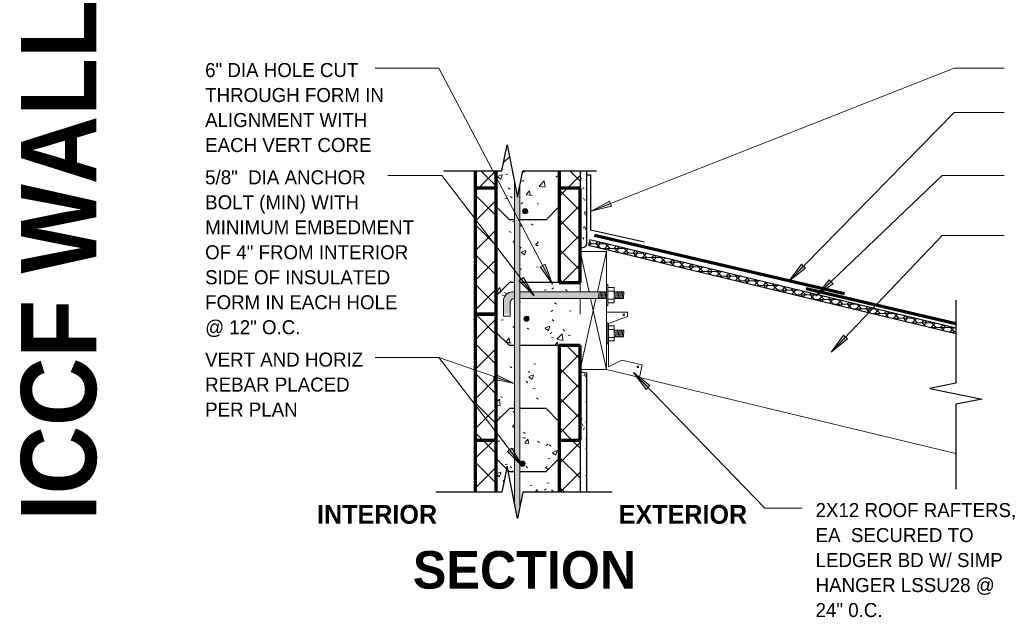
# Model space of a CAD drawing. Header units: inches. Extents: x 0 to 1357, y -35 to 287.
# Tile 7 of 13: x 414 to 508, y 230 to 287. Entities that reach past the tile are written whole.
import ezdxf

# ---------------------------------------------------------------- set-up
doc = ezdxf.new("R2010")
doc.units = ezdxf.units.IN
doc.header["$MEASUREMENT"] = 0
doc.linetypes.add('Hidden 1_16_', pattern=[0.09375, 0.0625, -0.03125])
for name, color, linetype, lineweight in [('A-ANNO-TEXT', 2, 'Continuous', 9), ('A-DETL', 5, 'Hidden 1_16_', 9), ('A-DETL-GENF', 3, 'Continuous', 9), ('A-DETL-HLIN', 3, 'Continuous', 70), ('A-DETL-LLIN', 3, 'Continuous', 9), ('A-DETL-MLIN', 3, 'Continuous', 30)]:
    doc.layers.add(name, color=color, linetype=linetype, lineweight=lineweight)
pattern_1 = [(50, (353.955, 0), (4.590705, -0.40187), [0.48, -5.28]), (355, (353.955, 0), (-0.88784, 4.8137), [0.384, -4.224]), (100.451, (354.338, -0.033), (3.70197, 4.41272), [0.408, -4.487]), (46.184, (353.955, 1.28), (6.83066, -1.05904), [0.72, -7.92]), (96.636, (354.524, 1.192), (5.98166, 6.23401), [0.612, -6.731]), (351.184, (353.955, 1.28), (5.98208, 6.23382), [0.576, -6.336]), (21, (354.595, 0.96), (3.82029, -2.5771), [0.48, -5.28]), (326, (354.595, 0.96), (1.55721, 4.64059), [0.384, -4.224]), (71.451, (354.913, 0.745), (5.377147, 2.064703), [0.408, -4.487]), (37.5, (353.955, 0), (0.077972, 2.130786), [0.211, -3.962, 0.211, -4.077, -4.24]), (37.5, (353.955, 0), (0.077972, 2.130786), [-8.461, 0.211, -4.029]), (7.5, (353.955, 0), (1.683907, 2.52439), [0.211, -2.234, 0.211, -3.866, -1.616]), (7.5, (353.955, 0), (1.683907, 2.52439), [-6.522, 0.211, -1.405]), (327.5, (352.528, 0), (3.416527, -0.144297), [0.211, -1.389, 0.211, -4.781, -6.624]), (327.5, (352.528, 0), (3.416527, -0.144297), [-6.592, 0.211, -6.413]), (317.5, (351.888, 0), (3.732463, 0.640715), [0.211, -1.869, 0.211, -3.104, -4.704]), (317.5, (351.888, 0), (3.732463, 0.640715), [-5.395, 0.211, -4.493])]
pattern_2 = [(45, (353.955, 0), (-1.414214, 1.414214), []), (135, (353.955, 0), (-1.414214, -1.414214), [])]
pattern_3 = [(0, (353.955, 0), (2.56, 0.64), [0.211, -1.709, 0.211, -1.709, -10.24]), (0, (353.955, 0), (2.56, 0.64), [-3.84, 0.211, -3.629, 0.211, -1.709, -4.48]), (0, (353.955, 0), (2.56, 0.64), [-9.6, 0.211, -1.069, 0.211, -2.989]), (120, (354.915, 0.32), (-1.8342563, 1.897025), [0.211, -1.709, 0.211, -1.709, -10.24]), (120, (354.915, 0.32), (-1.8342563, 1.897025), [-3.84, 0.211, -3.629, 0.211, -1.709, -4.48]), (120, (354.915, 0.32), (-1.8342563, 1.897025), [-9.6, 0.211, -1.069, 0.211, -2.989]), (240, (355.235, 1.6), (-0.7257437, -2.537025), [0.211, -1.709, 0.211, -1.709, -10.24]), (240, (355.235, 1.6), (-0.7257437, -2.537025), [-3.84, 0.211, -3.629, 0.211, -1.709, -4.48]), (240, (355.235, 1.6), (-0.7257437, -2.537025), [-9.6, 0.211, -1.069, 0.211, -2.989])]

# ---------------------------------------------------------------- blocks, each defined once
blk = doc.blocks.new('Anchor Bolt3 - _ CORE ICCF0')
at = {"layer": 'A-DETL-GENF'}
for p, q in [((-1, -2.5), (1, -2.5)), ((-1, -2.5), (-1, -2.625)), ((-1, -2.625), (1, -2.625)), ((-0.719, -2.625), (-0.719, -3.25)), ((-0.375, -2.625), (-0.375, -3.25)), ((-0.312, -2.5), (-0.312, -2.465)), ((0.312, -2.5), (0.312, -2.465)), ((0.375, -2.625), (0.375, -3.25)), ((0.719, -2.625), (0.719, -3.25)), ((1, -2.5), (1, -2.625)), ((-0.719, -3.25), (0.719, -3.25)), ((-0.312, -3.25), (-0.312, -4.125)), ((-0.312, -3.375), (0.312, -3.43)), ((-0.312, -3.5), (0.312, -3.555)), ((-0.312, -3.625), (0.312, -3.68)), ((-0.312, -3.75), (0.312, -3.805)), ((-0.125, -3.25), (0.312, -3.288)), ((0.312, -3.25), (0.312, -4.18)), ((-0.312, -3.875), (0.312, -3.929)), ((-0.312, -4), (0.312, -4.055)), ((-0.312, -4.125), (0.312, -4.18))]:
    blk.add_line(p, q, dxfattribs=at)
blk = doc.blocks.new('Dimension Lumbe_ CORE ICCF1')
at = {"layer": 'A-DETL-GENF'}
for p, q in [((0, -3.833), (0, 0)), ((0, 0), (0.852, -3.833)), ((0, 0), (2.5, 0)), ((2.5, 0), (1.648, -3.833)), ((2.5, 0), (2.5, -11.25)), ((0, -5.958), (0, -4.458)), ((1.509, -4.458), (0, -11.25)), ((0.991, -4.458), (2.5, -11.25)), ((2.5, -11.25), (0, -11.25))]:
    blk.add_line(p, q, dxfattribs=at)
blk = doc.blocks.new('Reinf Bar Secti_ CORE ICCF2')
at = {"layer": 'A-DETL-GENF'}
h = blk.add_hatch(color=256, dxfattribs=at)
edge = h.paths.add_edge_path(flags=0)
edge.add_arc((0, 0), 0.25, 180, 360)
edge.add_arc((0, 0), 0.25, 360, 540)
for start, end in [(360, 180), (180, 360)]:
    blk.add_arc((0, 0), 0.25, start, end, dxfattribs=at)
blk = doc.blocks.new('Plywood-Section_ CORE ICCF0')
at = {"layer": 'A-DETL-GENF'}
h = blk.add_hatch(dxfattribs=at)
h.set_pattern_fill('FP4_14', color=256, style=0, pattern_type=2)
h.set_pattern_definition([(193.538, (359.375, 17.784), (-0.10393605, 0.4316634), []), (148.538, (359.375, 17.784), (-0.10395082, 0.4317247), [0.628, -0.628]), (238.538, (359.375, 17.784), (0.10395082, -0.4317247), [0.628, -0.628])])
h.paths.add_polyline_path([(37.75, -0.5), (37.75, 0), (1.715, 0), (1.835, -0.5)], flags=0)
at = {"layer": 'A-DETL-GENF', "lineweight": 30}
for p, q in [((37.75, 0), (1.715, 0)), ((37.75, -0.5), (37.75, 0)), ((1.835, -0.5), (37.75, -0.5))]:
    blk.add_line(p, q, dxfattribs=at)
blk = doc.blocks.new('Break Line4 - B_ CORE ICCF0')
at = {"layer": 'A-DETL-GENF', "lineweight": 30}
for p, q in [((0.5, 2.5), (-0.5, -2.5)), ((1, 0), (0.5, 2.5)), ((-1, 0), (-9.091, 0)), ((-0.5, -2.5), (-1, 0)), ((8.929, 0), (1, 0))]:
    blk.add_line(p, q, dxfattribs=at)
blk = doc.blocks.new('Anchor Bolt4 - _ CORE ICCF0')
at = {"layer": 'A-DETL-GENF'}
for p, q in [((-2, 7.313), (-0.562, 7.313)), ((-2, 7.313), (-2, 6.688)), ((-2, 6.688), (-0.75, 6.688)), ((-0.312, -2.5), (-0.312, 5.75)), ((0.312, 6.25), (0.312, 6.438)), ((0.312, -2.5), (0.312, 5.75)), ((-0.312, -1.75), (0.312, -1.805)), ((-0.312, -1.875), (0.312, -1.93)), ((-1, -2.5), (1, -2.5)), ((-1, -2.5), (-1, -2.625)), ((-1, -2.625), (1, -2.625)), ((-0.719, -2.625), (-0.719, -3.25)), ((-0.375, -2.625), (-0.375, -3.25)), ((-0.312, -2), (0.312, -2.055)), ((-0.312, -2.125), (0.312, -2.18)), ((-0.312, -2.25), (0.312, -2.305)), ((-0.312, -2.375), (0.312, -2.432)), ((0.375, -2.625), (0.375, -3.25)), ((0.719, -2.625), (0.719, -3.25)), ((1, -2.5), (1, -2.625)), ((-0.719, -3.25), (0.719, -3.25)), ((-0.312, -3.25), (-0.312, -4.125)), ((-0.312, -3.375), (0.312, -3.43)), ((-0.312, -3.5), (0.312, -3.555)), ((-0.312, -3.625), (0.312, -3.68)), ((-0.312, -3.75), (0.312, -3.805)), ((-0.125, -3.25), (0.312, -3.288)), ((0.312, -3.25), (0.312, -4.18)), ((-0.312, -3.875), (0.312, -3.929)), ((-0.312, -4), (0.312, -4.055)), ((-0.312, -4.125), (0.312, -4.18))]:
    blk.add_line(p, q, dxfattribs=at)
for centre, radius in [((-0.75, 6.25), 0.438), ((-0.562, 6.438), 0.875)]:
    blk.add_arc(centre, radius, 360, 90, dxfattribs=at)
blk = doc.blocks.new('Reinf Bar Eleva_ CORE ICCF16')
at = {"layer": 'A-DETL-GENF'}
blk.add_hatch(color=256, dxfattribs=at).paths.add_polyline_path([(0.771, -0.289), (1.825, -0.5), (32.45, -0.5), (31.396, -0.289), (32.842, 0), (2.217, 0)], flags=0)
for p, q in [((1.825, -0.5), (32.45, -0.5)), ((32.842, 0), (2.217, 0))]:
    blk.add_line(p, q, dxfattribs=at)
blk = doc.blocks.new('Break Line8 - B_ CORE ICCF0')
at = {"layer": 'A-DETL-GENF', "lineweight": 30}
for p, q in [((-1, 0), (-0.5, 2.5)), ((-0.5, 2.5), (0.5, -2.5)), ((-9.506, 0), (-1, 0)), ((0.5, -2.5), (1, 0)), ((1, 0), (7.297, 0))]:
    blk.add_line(p, q, dxfattribs=at)
blk = doc.blocks.new('Break Line8 - B_ CORE ICCF1')
at = {"layer": 'A-DETL-GENF', "lineweight": 30}
for p, q in [((-1, 0), (-0.5, 2.5)), ((-0.5, 2.5), (0.5, -2.5)), ((-6.553, 0), (-1, 0)), ((0.5, -2.5), (1, 0)), ((1, 0), (8.028, 0))]:
    blk.add_line(p, q, dxfattribs=at)

msp = doc.modelspace()

# ---------------------------------------------------------------- hatches: boundary and pattern name
at = {"layer": 'A-ANNO-TEXT'}
for points in [[(470.358, 268.882), (470.165, 269.372), (468.401, 268.394)], [(464.027, 263.338), (463.561, 263.093), (464.725, 261.445)], [(488.838, 262.977), (488.463, 263.346), (487.248, 261.736)], [(461.973, 262.082), (461.556, 261.761), (462.982, 260.335)], [(491.475, 261.489), (491.111, 261.869), (489.847, 260.297)], [(492.87, 256.226), (492.489, 256.589), (491.3, 254.959)], [(459.262, 252.88), (459.091, 252.382), (461.068, 251.981)], [(473.645, 251.409), (474.024, 251.775), (472.444, 253.029)], [(460.844, 245.826), (460.426, 245.505), (461.853, 244.079)]]:
    msp.add_hatch(color=7, dxfattribs=at).paths.add_polyline_path(points, flags=0)
at = {"layer": 'A-DETL-GENF'}
h = msp.add_hatch(dxfattribs=at)
h.set_pattern_fill('FP4_11', style=0, pattern_type=2)
h.set_pattern_definition(pattern_1)
h.paths.add_polyline_path([(461.115, 270.59), (461.115, 271.182), (460.405, 274.736), (459.905, 272.236), (459.365, 272.236), (459.365, 270.59)], flags=0)
h = msp.add_hatch(dxfattribs=at)
h.set_pattern_fill('FP4_12', style=0, pattern_type=2)
h.set_pattern_definition(pattern_2)
h.paths.add_polyline_path([(457.365, 270.59), (459.365, 270.59), (459.365, 272.236), (457.365, 272.236)], flags=0)
h = msp.add_hatch(dxfattribs=at)
h.set_pattern_fill('FP4_11', style=0, pattern_type=2)
h.set_pattern_definition(pattern_1)
h.paths.add_polyline_path([(461.615, 270.789), (461.615, 270.59), (465.365, 270.59), (465.365, 272.236), (461.905, 272.236)], flags=0)
h = msp.add_hatch(dxfattribs=at)
h.set_pattern_fill('FP4_12', style=0, pattern_type=2)
h.set_pattern_definition(pattern_2)
h.paths.add_polyline_path([(465.365, 270.59), (467.365, 270.59), (467.365, 272.236), (465.365, 272.236)], flags=0)
h = msp.add_hatch(dxfattribs=at)
h.set_pattern_fill('FP4_13', style=0, pattern_type=2)
h.set_pattern_definition(pattern_3)
edge = h.paths.add_edge_path(flags=0)
edge.add_line((467.365, 264.935), (467.615, 264.935))
edge.add_arc((467.615, 265.31), 0.375, 270, 360)
edge.add_line((467.99, 265.31), (467.99, 272.236))
edge.add_line((467.99, 272.236), (467.365, 272.236))
edge.add_line((467.365, 272.236), (467.365, 264.935))
h = msp.add_hatch(dxfattribs=at)
h.set_pattern_fill('FP4_12', style=0, pattern_type=2)
h.set_pattern_definition(pattern_2)
h.paths.add_polyline_path([(457.365, 258.59), (459.365, 258.59), (459.365, 270.59), (457.365, 270.59)], flags=0)
h = msp.add_hatch(dxfattribs=at)
h.set_pattern_fill('FP4_11', style=0, pattern_type=2)
h.set_pattern_definition(pattern_1)
edge = h.paths.add_edge_path(flags=0)
edge.add_line((459.365, 270.59), (459.365, 258.59))
edge.add_line((459.365, 258.59), (460.053, 258.59))
edge.add_line((460.053, 258.59), (460.053, 259.84))
edge.add_arc((460.928, 259.84), 0.875, 90, 180, ccw=False)
edge.add_line((460.928, 260.715), (461.115, 260.715))
edge.add_line((461.115, 260.715), (461.115, 270.59))
edge.add_line((461.115, 270.59), (459.365, 270.59))
h = msp.add_hatch(dxfattribs=at)
h.set_pattern_fill('FP4_11', style=0, pattern_type=2)
h.set_pattern_definition(pattern_1)
h.paths.add_polyline_path([(467.365, 261.59), (463.365, 261.59), (463.365, 270.59), (461.615, 270.59), (461.615, 260.715), (467.365, 260.715)], flags=0)
edge = h.paths.add_edge_path(flags=0)
edge.add_arc((462.117, 268.399), 0.25, 0, 180)
edge.add_arc((462.117, 268.399), 0.25, 180, 360)
h = msp.add_hatch(dxfattribs=at)
h.set_pattern_fill('FP4_12', style=0, pattern_type=2)
h.set_pattern_definition(pattern_2)
h.paths.add_polyline_path([(467.365, 261.59), (467.365, 270.59), (465.365, 270.59), (465.365, 261.59)], flags=0)
h = msp.add_hatch(color=7, dxfattribs=at)
edge = h.paths.add_edge_path(flags=0)
edge.add_arc((461.115, 259.652), 0.438, 90, 180, ccw=False)
edge.add_line((461.115, 260.09), (461.115, 260.715))
edge.add_line((461.115, 260.715), (460.928, 260.715))
edge.add_arc((460.928, 259.84), 0.875, 90, 180)
edge.add_line((460.053, 259.84), (460.053, 258.59))
edge.add_line((460.053, 258.59), (460.678, 258.59))
edge.add_line((460.678, 258.59), (460.678, 259.652))
h = msp.add_hatch(dxfattribs=at)
h.set_pattern_fill('FP4_11', style=0, pattern_type=2)
h.set_pattern_definition(pattern_1)
edge = h.paths.add_edge_path(flags=0)
edge.add_line((460.678, 259.652), (460.678, 258.59))
edge.add_line((460.678, 258.59), (461.115, 258.59))
edge.add_line((461.115, 258.59), (461.115, 260.09))
edge.add_arc((461.115, 259.652), 0.437, 90, 180)
msp.add_hatch(color=7, dxfattribs=at).paths.add_polyline_path([(469.115, 260.09), (469.115, 260.715), (461.615, 260.715), (461.615, 260.09)], flags=0)
h = msp.add_hatch(dxfattribs=at)
h.set_pattern_fill('FP4_11', style=0, pattern_type=2)
h.set_pattern_definition(pattern_1)
h.paths.add_polyline_path([(467.365, 260.09), (461.615, 260.09), (461.615, 258.59), (467.365, 258.59)], flags=0)
h = msp.add_hatch(dxfattribs=at)
h.set_pattern_fill('FP4_12', style=0, pattern_type=2)
h.set_pattern_definition(pattern_2)
h.paths.add_polyline_path([(457.365, 258.59), (457.365, 246.59), (459.365, 246.59), (459.365, 258.59)], flags=0)
h = msp.add_hatch(dxfattribs=at)
h.set_pattern_fill('FP4_11', style=0, pattern_type=2)
h.set_pattern_definition(pattern_1)
h.paths.add_polyline_path([(459.365, 258.59), (459.365, 246.59), (461.115, 246.59), (461.115, 258.59)], flags=0)
h = msp.add_hatch(dxfattribs=at)
h.set_pattern_fill('FP4_11', style=0, pattern_type=2)
h.set_pattern_definition(pattern_1)
h.paths.add_polyline_path([(463.365, 246.59), (463.365, 255.59), (467.365, 255.59), (467.365, 258.59), (461.615, 258.59), (461.615, 246.59)], flags=0)
edge = h.paths.add_edge_path(flags=0)
edge.add_arc((462.242, 258.149), 0.25, 0, 180)
edge.add_arc((462.242, 258.149), 0.25, 180, 360)
h = msp.add_hatch(dxfattribs=at)
h.set_pattern_fill('FP4_12', style=0, pattern_type=2)
h.set_pattern_definition(pattern_2)
h.paths.add_polyline_path([(467.365, 255.59), (465.365, 255.59), (465.365, 246.59), (467.365, 246.59)], flags=0)
h = msp.add_hatch(dxfattribs=at)
h.set_pattern_fill('FP4_13', style=0, pattern_type=2)
h.set_pattern_definition(pattern_3)
h.paths.add_polyline_path([(467.99, 252.98), (467.365, 253.075), (467.365, 241.611), (467.99, 241.611)], flags=0)
h = msp.add_hatch(dxfattribs=at)
h.set_pattern_fill('FP4_12', style=0, pattern_type=2)
h.set_pattern_definition(pattern_2)
h.paths.add_polyline_path([(459.365, 246.59), (457.365, 246.59), (457.365, 241.611), (459.365, 241.611)], flags=0)
h = msp.add_hatch(dxfattribs=at)
h.set_pattern_fill('FP4_11', style=0, pattern_type=2)
h.set_pattern_definition(pattern_1)
h.paths.add_polyline_path([(461.115, 240.557), (461.115, 246.59), (459.365, 246.59), (459.365, 241.611), (459.905, 241.611), (460.405, 244.111)], flags=0)
h = msp.add_hatch(dxfattribs=at)
h.set_pattern_fill('FP4_11', style=0, pattern_type=2)
h.set_pattern_definition(pattern_1)
edge = h.paths.add_edge_path(flags=0)
edge.add_arc((461.865, 244.34), 0.25, 0, 180, ccw=False)
edge.add_arc((461.865, 244.34), 0.25, 180, 360, ccw=False)
h.paths.add_polyline_path([(461.615, 244.34), (461.615, 240.164), (461.905, 241.611), (465.365, 241.611), (465.365, 246.59), (461.615, 246.59)], flags=0)
h = msp.add_hatch(dxfattribs=at)
h.set_pattern_fill('FP4_12', style=0, pattern_type=2)
h.set_pattern_definition(pattern_2)
h.paths.add_polyline_path([(467.365, 246.59), (465.365, 246.59), (465.365, 241.611), (467.365, 241.611)], flags=0)

# ---------------------------------------------------------------- linework, layer by layer
at = {"layer": 'A-ANNO-TEXT', "color": 7}
for p, q in [((452.186, 282.04), (447.811, 282.04)), ((453.892, 282.04), (452.186, 282.04)), ((464.725, 261.445), (453.892, 282.04)), ((468.401, 268.394), (503.04, 282.04)), ((503.04, 282.04), (507.807, 282.04)), ((487.248, 261.736), (503.04, 277.795)), ((503.04, 277.795), (507.807, 277.795)), ((454.169, 271.817), (449.011, 271.817)), ((462.982, 260.335), (454.169, 271.817)), ((489.847, 260.297), (501.894, 271.817)), ((501.894, 271.817), (507.807, 271.817)), ((470.165, 269.372), (468.401, 268.394)), ((468.401, 268.394), (470.358, 268.882)), ((470.358, 268.882), (470.165, 269.372)), ((491.3, 254.959), (501.894, 266.084)), ((501.894, 266.084), (507.807, 266.084)), ((464.027, 263.338), (463.561, 263.093)), ((463.561, 263.093), (464.725, 261.445)), ((464.725, 261.445), (464.027, 263.338)), ((488.463, 263.346), (487.248, 261.736)), ((487.248, 261.736), (488.838, 262.977)), ((488.838, 262.977), (488.463, 263.346)), ((461.973, 262.082), (461.556, 261.761)), ((462.982, 260.335), (461.973, 262.082)), ((461.556, 261.761), (462.982, 260.335)), ((491.111, 261.869), (489.847, 260.297)), ((489.847, 260.297), (491.475, 261.489)), ((491.475, 261.489), (491.111, 261.869)), ((492.489, 256.589), (491.3, 254.959)), ((492.87, 256.226), (492.489, 256.589)), ((491.3, 254.959), (492.87, 256.226)), ((449.399, 254.446), (447.826, 254.446)), ((453.892, 254.446), (449.399, 254.446)), ((453.892, 254.446), (449.399, 254.446)), ((461.853, 244.079), (453.892, 254.446)), ((461.068, 251.981), (453.892, 254.446)), ((459.262, 252.88), (459.091, 252.382)), ((461.068, 251.981), (459.262, 252.88)), ((474.024, 251.775), (472.444, 253.029)), ((472.444, 253.029), (473.645, 251.409)), ((472.444, 253.029), (484.958, 240.102)), ((459.091, 252.382), (461.068, 251.981)), ((473.645, 251.409), (474.024, 251.775)), ((460.844, 245.826), (460.426, 245.505)), ((460.426, 245.505), (461.853, 244.079)), ((461.853, 244.079), (460.844, 245.826)), ((484.958, 240.102), (488.532, 240.102))]:
    msp.add_line(p, q, dxfattribs=at)
at = {"layer": 'A-DETL', "linetype": 'Continuous', "lineweight": 30}
for p, q in [((467.365, 272.236), (467.365, 264.935)), ((467.99, 265.31), (467.99, 272.236)), ((467.99, 271.874), (468.115, 271.874)), ((468.115, 271.874), (468.365, 271.874)), ((468.365, 271.874), (468.365, 266.624)), ((468.365, 266.624), (473.491, 265.488)), ((467.365, 264.935), (467.615, 264.935)), ((467.99, 252.98), (467.365, 253.075)), ((467.99, 241.611), (467.99, 252.98)), ((467.365, 246.59), (467.365, 241.611))]:
    msp.add_line(p, q, dxfattribs=at)
at = {"layer": 'A-DETL', "linetype": 'Continuous', "lineweight": 70}
for p, q in [((492.585, 260.512), (468.727, 266.083)), ((503.198, 257.664), (488.918, 260.998))]:
    msp.add_line(p, q, dxfattribs=at)
at = {"layer": 'A-DETL', "linetype": 'Continuous'}
for p, q in [((469.865, 258.774), (471.865, 258.774)), ((469.865, 258.774), (469.865, 253.298)), ((471.865, 258.368), (470.053, 257.708)), ((471.865, 258.774), (471.865, 258.368)), ((470.053, 257.708), (470.053, 253.563)), ((470.053, 253.563), (471.346, 254.213)), ((471.346, 254.213), (473.293, 253.758)), ((473.293, 253.758), (473.009, 252.541)), ((473.009, 252.541), (469.865, 253.298))]:
    msp.add_line(p, q, dxfattribs=at)
for centre in [(471.514, 258.527), (472.872, 253.577)]:
    msp.add_circle(centre, 0.0866, dxfattribs=at)
at = {"layer": 'A-DETL', "linetype": 'Continuous', "lineweight": 30}
msp.add_arc((467.615, 265.31), 0.375, 270, 0, dxfattribs=at)
at = {"layer": 'A-DETL-HLIN'}
for p, q in [((457.365, 272.236), (457.365, 270.59)), ((459.365, 270.59), (459.365, 272.236)), ((465.365, 272.236), (465.365, 270.59)), ((459.365, 270.59), (457.365, 270.59)), ((457.365, 270.59), (457.365, 258.59)), ((459.365, 270.59), (457.365, 270.59)), ((457.365, 270.59), (457.365, 258.59)), ((459.365, 258.59), (459.365, 270.59)), ((459.365, 258.59), (459.365, 270.59)), ((467.365, 270.59), (465.365, 270.59)), ((465.365, 270.59), (465.365, 261.59)), ((467.365, 270.59), (465.365, 270.59)), ((465.365, 270.59), (465.365, 261.59)), ((467.365, 261.59), (467.365, 270.59)), ((467.365, 261.59), (467.365, 264.935)), ((465.365, 261.59), (467.365, 261.59)), ((465.365, 261.59), (467.365, 261.59)), ((457.365, 258.59), (459.365, 258.59)), ((457.365, 258.59), (457.365, 246.59)), ((459.365, 258.59), (457.365, 258.59)), ((457.365, 258.59), (457.365, 246.59)), ((459.365, 258.59), (457.365, 258.59)), ((459.365, 246.59), (459.365, 258.59)), ((459.365, 246.59), (459.365, 258.59)), ((467.365, 255.59), (465.365, 255.59)), ((465.365, 255.59), (465.365, 246.59)), ((467.365, 255.59), (465.365, 255.59)), ((465.365, 255.59), (465.365, 246.59)), ((467.365, 246.59), (467.365, 255.59)), ((467.365, 246.59), (467.365, 255.59)), ((457.365, 246.59), (457.365, 241.611)), ((457.365, 246.59), (459.365, 246.59)), ((457.365, 246.59), (459.365, 246.59)), ((459.365, 241.611), (459.365, 246.59)), ((465.365, 246.59), (465.365, 241.611)), ((465.365, 246.59), (467.365, 246.59)), ((465.365, 246.59), (467.365, 246.59))]:
    msp.add_line(p, q, dxfattribs=at)
at = {"layer": 'A-DETL-LLIN'}
for p, q in [((465.365, 265.122), (465.365, 264.935)), ((469.865, 253.327), (503.198, 245.301))]:
    msp.add_line(p, q, dxfattribs=at)
at = {"layer": 'A-DETL-MLIN'}
for p, q in [((460.065, 273.04), (460.615, 273.59)), ((460.615, 273.59), (460.634, 273.59)), ((459.365, 268.84), (459.365, 270.59)), ((465.365, 268.84), (465.365, 270.59)), ((459.365, 268.84), (460.615, 267.59)), ((465.365, 268.84), (464.115, 267.59)), ((461.115, 267.59), (460.615, 267.59)), ((464.115, 267.59), (461.615, 267.59)), ((459.365, 260.34), (460.615, 261.59)), ((461.115, 261.59), (460.615, 261.59)), ((465.365, 261.59), (461.615, 261.59)), ((459.365, 260.34), (459.365, 258.59)), ((459.365, 256.84), (459.365, 258.59)), ((459.365, 256.84), (460.615, 255.59)), ((461.115, 255.59), (460.615, 255.59)), ((465.365, 255.59), (461.615, 255.59)), ((459.365, 248.34), (460.615, 249.59)), ((461.115, 249.59), (460.615, 249.59)), ((464.115, 249.59), (461.615, 249.59)), ((465.365, 248.34), (464.115, 249.59)), ((459.365, 248.34), (459.365, 246.59)), ((465.365, 248.34), (465.365, 246.59)), ((459.365, 244.84), (460.353, 243.852)), ((465.365, 244.84), (464.115, 243.59)), ((460.482, 243.723), (460.615, 243.59)), ((460.615, 243.59), (461.115, 243.59)), ((461.615, 243.59), (464.115, 243.59))]:
    msp.add_line(p, q, dxfattribs=at)

# ---------------------------------------------------------------- block references
at = {"layer": 'A-DETL-GENF'}
for name, p in [('Break Line8 - B_ CORE ICCF1', (460.905, 272.236)), ('Reinf Bar Secti_ CORE ICCF2', (462.117, 268.399)), ('Dimension Lumbe_ CORE ICCF1', (467.365, 264.548)), ('Reinf Bar Secti_ CORE ICCF2', (462.242, 258.149)), ('Reinf Bar Secti_ CORE ICCF2', (461.865, 244.34))]:
    msp.add_blockref(name, p, dxfattribs=at)
for name, p, rotation in [('Reinf Bar Eleva_ CORE ICCF16', (461.115, 238.34), 89.99999999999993), ('Plywood-Section_ CORE ICCF0', (504.865, 256.338), 166.461955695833), ('Anchor Bolt4 - _ CORE ICCF0', (467.365, 260.402), 89.99999999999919), ('Break Line4 - B_ CORE ICCF0', (503.198, 250.999), 90.00000000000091), ('Anchor Bolt3 - _ CORE ICCF0', (467.365, 256.749), 89.99999999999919), ('Break Line8 - B_ CORE ICCF0', (460.905, 241.611), 180)]:
    msp.add_blockref(name, p, dxfattribs=dict(at, rotation=rotation))

# ---------------------------------------------------------------- texts
at = {"layer": 'A-ANNO-TEXT', "color": 253, "insert": (414.052, 238.87), "char_height": 7.16511, "width": 59.904, "attachment_point": 1, "rotation": 90, "line_spacing_factor": 1.063354}
msp.add_mtext('\\fStylus BT|b1|i0|c0|p34|;ICCF WALL', dxfattribs=at)
at = {"layer": 'A-ANNO-TEXT', "color": 7, "attachment_point": 1}
for s, insert, char_height, width, line_spacing_factor in [('\\fStylus BT|b0|i0|c0|p34|;6" DIA HOLE CUT\\PTHROUGH FORM IN\\PALIGNMENT WITH\\PEACH VERT CORE', (431.606, 282.52), 1.33411, 20.556, 1.070803), ('\\fStylus BT|b0|i0|c0|p34|;5/8"  DIA ANCHOR\\PBOLT (MIN) WITH\\PMINIMUM EMBEDMENT\\POF 4" FROM INTERIOR\\PSIDE OF INSULATED\\PFORM IN EACH HOLE\\P@ 12" O.C.', (431.606, 272.297), 1.33411, 24.3, 1.070803), ('\\fStylus BT|b0|i0|c0|p34|;VERT AND HORIZ\\PREBAR PLACED\\PPER PLAN\\P', (431.606, 254.925), 1.33411, 17.928, 1.070803), ('\\fStylus BT|b1|i0|c0|p34|;INTERIOR', (442.278, 240.404), 1.79128, 13.128, 1.063354), ('\\fStylus BT|b1|i0|c0|p34|;EXTERIOR', (471.043, 240.404), 1.79128, 13.608, 1.063354), ('\\fStylus BT|b0|i0|c0|p34|;2X12 ROOF RAFTERS,\\PEA  SECURED TO\\PLEDGER BD W/ SIMP\\PHANGER LSSU28 @\\P24" 0.C.', (489.812, 240.582), 1.33411, 23.778, 1.070803), ('\\fStylus BT|b1|i0|c0|p34|;SECTION', (451.416, 236.01), 3.58255, 25.248, 1.063354)]:
    msp.add_mtext(s, dxfattribs=dict(at, insert=insert, char_height=char_height, width=width, line_spacing_factor=line_spacing_factor))

doc.saveas('drawing.dxf')
